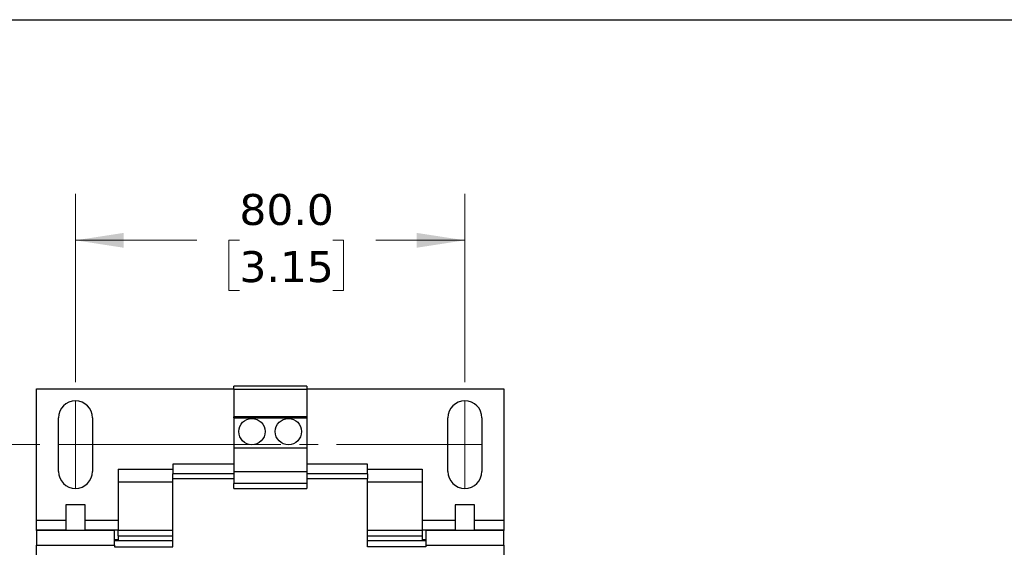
# Model space of a CAD drawing. Header units: millimetres. Extents: x 19 to 819, y 19 to 629.
# Tile 8 of 16: x 163 to 365, y 520 to 629. Entities that reach past the tile are written whole.
import ezdxf

# ---------------------------------------------------------------- set-up
doc = ezdxf.new("R2010")
doc.units = ezdxf.units.MM
doc.header["$LTSCALE"] = 3
doc.linetypes.add('SLD-Center', pattern=[19.05, 15.24, -1.27, 1.27, -1.27])
doc.linetypes.add('SLD-Solid', pattern=[0])
doc.layers.add('TEXT', color=140, linetype='SLD-Solid', lineweight=25)
doc.styles.add('SLDTEXTSTYLE0', font='VERDANA.TTF')
doc.dimstyles.new('SLDDIMSTYLE0', dxfattribs={"dimtxt": 6.474023, "dimasz": 9.906, "dimexe": 0, "dimexo": 0.0625, "dimgap": 1.618506, "dimtad": 0, "dimtih": 1, "dimtoh": 1, "dimrnd": 1e-09, "dimzin": 4, "dimdsep": 46, "dimtxsty": 'SLDTEXTSTYLE0', "dimsah": 1, "dimcen": 0.09, "dimadec": 0, "dimazin": 1, "dimtfac": 1, "dimtofl": 0, "dimtmove": 0, "dimatfit": 3, "dimfxl": 0, "dimfrac": 2, "dimtolj": 1, "dimtzin": 12, "dimarcsym": 0})
doc.dimstyles.new('SLDDIMSTYLE1', dxfattribs={"dimtxt": 6.474023, "dimasz": 9.906, "dimexe": 0, "dimexo": 0.0625, "dimgap": 1.618506, "dimtad": 0, "dimtih": 1, "dimtoh": 1, "dimrnd": 1e-09, "dimzin": 12, "dimdsep": 46, "dimtxsty": 'SLDTEXTSTYLE0', "dimsah": 1, "dimcen": 0.09, "dimadec": 0, "dimazin": 3, "dimtfac": 1, "dimtofl": 0, "dimtmove": 0, "dimatfit": 3, "dimfxl": 0, "dimfrac": 2, "dimtolj": 1, "dimtzin": 12, "dimarcsym": 0})

# ---------------------------------------------------------------- blocks, each defined once
blk = doc.blocks.new('_D_8')
at = {"color": 7, "linetype": 'SLD-Solid', "lineweight": 0}
for p, q in [((167.3, 541.35), (116.45, 541.35)), ((125.98, 541.35), (125.98, 503.18)), ((116.36, 491.44), (114.18, 491.44)), ((114.18, 491.44), (114.18, 481.15)), ((135.6, 491.44), (137.77, 491.44)), ((137.77, 491.44), (137.77, 481.15)), ((114.18, 481.15), (116.36, 481.15)), ((125.98, 442.29), (125.98, 479.7)), ((137.77, 481.15), (135.6, 481.15)), ((167.3, 442.29), (116.45, 442.29))]:
    blk.add_line(p, q, dxfattribs=at)
at = {"color": 7, "linetype": 'SLD-Solid', "lineweight": 18}
for points in [[(125.98, 541.35), (124.45, 531.44), (127.5, 531.44)], [(125.98, 442.29), (127.5, 452.19), (124.45, 452.19)]]:
    blk.add_solid(points, dxfattribs=at)
at = {"color": 7, "linetype": 'SLD-Solid', "lineweight": 18, "char_height": 6.35, "attachment_point": 1, "style": 'SLDTEXTSTYLE0'}
for s, insert in [('99.1', (116.36, 500.96)), ('3.90', (116.36, 489.22))]:
    blk.add_mtext(s, dxfattribs=dict(at, insert=insert))
blk = doc.blocks.new('_D_9')
at = {"color": 7, "linetype": 'SLD-Solid', "lineweight": 0}
for p, q in [((174.61, 554.16), (174.61, 592.84)), ((254.62, 554.16), (254.62, 592.84)), ((174.61, 583.32), (199.51, 583.32)), ((208.29, 583.32), (206.11, 583.32)), ((206.11, 583.32), (206.11, 573.03)), ((227.52, 583.32), (229.7, 583.32)), ((229.7, 583.32), (229.7, 573.03)), ((254.62, 583.32), (236.3, 583.32)), ((206.11, 573.03), (208.29, 573.03)), ((229.7, 573.03), (227.52, 573.03))]:
    blk.add_line(p, q, dxfattribs=at)
at = {"color": 7, "linetype": 'SLD-Solid', "lineweight": 18}
for points in [[(174.61, 583.32), (184.51, 581.79), (184.51, 584.84)], [(254.62, 583.32), (244.71, 584.84), (244.71, 581.79)]]:
    blk.add_solid(points, dxfattribs=at)
at = {"color": 7, "linetype": 'SLD-Solid', "lineweight": 18, "char_height": 6.35, "attachment_point": 1, "style": 'SLDTEXTSTYLE0'}
for s, insert in [('80.0', (208.29, 592.83)), ('3.15', (208.29, 581.09))]:
    blk.add_mtext(s, dxfattribs=dict(at, insert=insert))

msp = doc.modelspace()

# ---------------------------------------------------------------- linework, layer by layer
for p, q in [((166.612, 552.818), (207.112, 552.818)), ((166.612, 525.818), (166.612, 552.818)), ((222.112, 553.318), (207.112, 553.318)), ((207.112, 552.715), (207.112, 553.318)), ((207.112, 552.715), (222.112, 552.715)), ((207.112, 552.715), (207.112, 547.068)), ((222.112, 553.318), (222.112, 552.715)), ((222.112, 552.818), (262.612, 552.818)), ((222.112, 552.715), (222.112, 547.068)), ((262.612, 552.818), (262.612, 525.818)), ((171.107, 535.848), (171.107, 546.848)), ((178.107, 546.848), (178.107, 535.848)), ((222.112, 547.068), (207.112, 547.068)), ((207.112, 546.839), (207.112, 547.068)), ((207.112, 546.839), (222.112, 546.839)), ((207.112, 546.839), (207.112, 540.668)), ((222.112, 547.068), (222.112, 546.839)), ((222.112, 546.839), (222.112, 540.668)), ((251.117, 535.848), (251.117, 546.848)), ((258.117, 546.848), (258.117, 535.848)), ((207.112, 540.668), (222.112, 540.668)), ((207.112, 540.668), (207.112, 535.818)), ((222.112, 540.668), (222.112, 535.818)), ((183.412, 536.268), (194.612, 536.268)), ((183.412, 536.268), (183.412, 533.668)), ((194.612, 537.318), (194.612, 535.318)), ((207.112, 537.318), (194.612, 537.318)), ((234.612, 537.318), (222.112, 537.318)), ((234.612, 535.318), (234.612, 537.318)), ((234.612, 536.268), (245.812, 536.268)), ((245.812, 536.268), (245.812, 533.668)), ((207.112, 535.318), (194.612, 535.318)), ((194.612, 534.318), (194.612, 535.318)), ((207.112, 534.318), (194.612, 534.318)), ((194.612, 520.318), (194.612, 534.318)), ((207.112, 535.818), (222.112, 535.818)), ((207.112, 535.818), (207.112, 533.318)), ((222.112, 535.818), (222.112, 533.318)), ((234.612, 535.318), (222.112, 535.318)), ((234.612, 534.318), (222.112, 534.318)), ((234.612, 535.318), (234.612, 534.318)), ((234.612, 520.318), (234.612, 534.318)), ((183.412, 533.668), (194.612, 533.668)), ((183.412, 533.668), (183.412, 523.668)), ((222.112, 533.318), (207.112, 533.318)), ((207.112, 532.336), (207.112, 533.318)), ((207.112, 532.336), (222.112, 532.336)), ((222.112, 533.318), (222.112, 532.336)), ((234.612, 533.668), (245.812, 533.668)), ((245.812, 533.668), (245.812, 523.668)), ((172.612, 528.968), (172.612, 523.668)), ((176.612, 528.968), (172.612, 528.968)), ((176.612, 523.668), (176.612, 528.968)), ((252.612, 528.968), (252.612, 523.668)), ((256.612, 528.968), (252.612, 528.968)), ((256.612, 523.668), (256.612, 528.968)), ((166.612, 523.818), (166.612, 525.818)), ((166.612, 525.818), (172.612, 525.818)), ((176.612, 525.818), (183.412, 525.818)), ((245.812, 525.818), (252.612, 525.818)), ((256.612, 525.818), (262.612, 525.818)), ((262.612, 525.818), (262.612, 523.818)), ((166.612, 523.668), (166.612, 523.818)), ((166.612, 523.818), (172.612, 523.818)), ((166.612, 523.668), (166.612, 520.668)), ((182.612, 523.668), (166.612, 523.668)), ((176.612, 523.818), (182.112, 523.818)), ((182.112, 523.668), (182.112, 523.818)), ((182.112, 523.818), (183.412, 523.818)), ((182.612, 520.668), (182.612, 523.668)), ((194.612, 523.668), (183.412, 523.668)), ((183.412, 522.568), (183.412, 523.668)), ((183.412, 522.568), (194.612, 522.568)), ((183.412, 522.568), (183.412, 521.668)), ((245.812, 523.668), (234.612, 523.668)), ((234.612, 522.568), (245.812, 522.568)), ((245.812, 523.818), (247.112, 523.818)), ((245.812, 523.668), (245.812, 522.568)), ((245.812, 522.568), (245.812, 521.668)), ((262.612, 523.668), (246.612, 523.668)), ((246.612, 523.668), (246.612, 520.668)), ((247.112, 523.818), (252.612, 523.818)), ((247.112, 523.668), (247.112, 523.818)), ((256.612, 523.818), (262.612, 523.818)), ((262.612, 523.818), (262.612, 523.668)), ((262.612, 520.668), (262.612, 523.668)), ((166.612, 462.968), (166.612, 520.668)), ((166.612, 520.668), (182.612, 520.668)), ((182.612, 521.818), (183.412, 521.818)), ((194.612, 521.568), (182.612, 521.568)), ((182.612, 520.668), (182.612, 520.318)), ((182.612, 520.318), (194.612, 520.318)), ((183.412, 521.668), (194.612, 521.668)), ((183.412, 521.668), (183.412, 521.568)), ((234.612, 521.668), (245.812, 521.668)), ((246.612, 521.568), (234.612, 521.568)), ((246.612, 520.318), (234.612, 520.318)), ((245.812, 521.818), (246.612, 521.818)), ((245.812, 521.668), (245.812, 521.568)), ((246.612, 520.668), (246.612, 520.318)), ((246.612, 520.668), (262.612, 520.668)), ((262.612, 520.668), (262.612, 462.968))]:
    msp.add_line(p, q)
at = {"color": 7, "linetype": 'SLD-Center', "lineweight": 18}
for p, q in [((174.607, 550.348), (174.607, 532.348)), ((254.617, 550.348), (254.617, 532.348)), ((171.107, 541.348), (258.117, 541.348))]:
    msp.add_line(p, q, dxfattribs=at)
for centre in [(210.862, 544.018), (218.362, 544.018)]:
    msp.add_circle(centre, 2.7)
for centre, start, end in [((174.607, 546.848), 0, 180), ((254.617, 546.848), 0, 180), ((174.607, 535.848), 180, 0), ((254.617, 535.848), 180, 0)]:
    msp.add_arc(centre, 3.5, start, end)
at = {"layer": 'TEXT'}
msp.add_line((19.05, 628.65), (819.15, 628.65), dxfattribs=at)

# ---------------------------------------------------------------- dimensions: what is measured, and where the dimension line sits
at = {"color": 7, "linetype": 'SLD-Solid', "lineweight": 18}
dim = msp.add_linear_dim(base=(254.617, 583.318), p1=(174.607, 550.348), p2=(254.617, 550.348), dimstyle='SLDDIMSTYLE0', dxfattribs=at)
dim.commit()
dim.dimension.update_dxf_attribs({"geometry": '_D_9', "text_midpoint": (217.905, 583.318), "dimtype": 160})
dim = msp.add_linear_dim(base=(125.978, 442.288), p1=(171.107, 541.348), p2=(171.107, 442.288), angle=90, dimstyle='SLDDIMSTYLE1', dxfattribs=at)
dim.commit()
dim.dimension.update_dxf_attribs({"geometry": '_D_8', "text_midpoint": (125.978, 491.443), "dimtype": 160})

doc.saveas('drawing.dxf')
